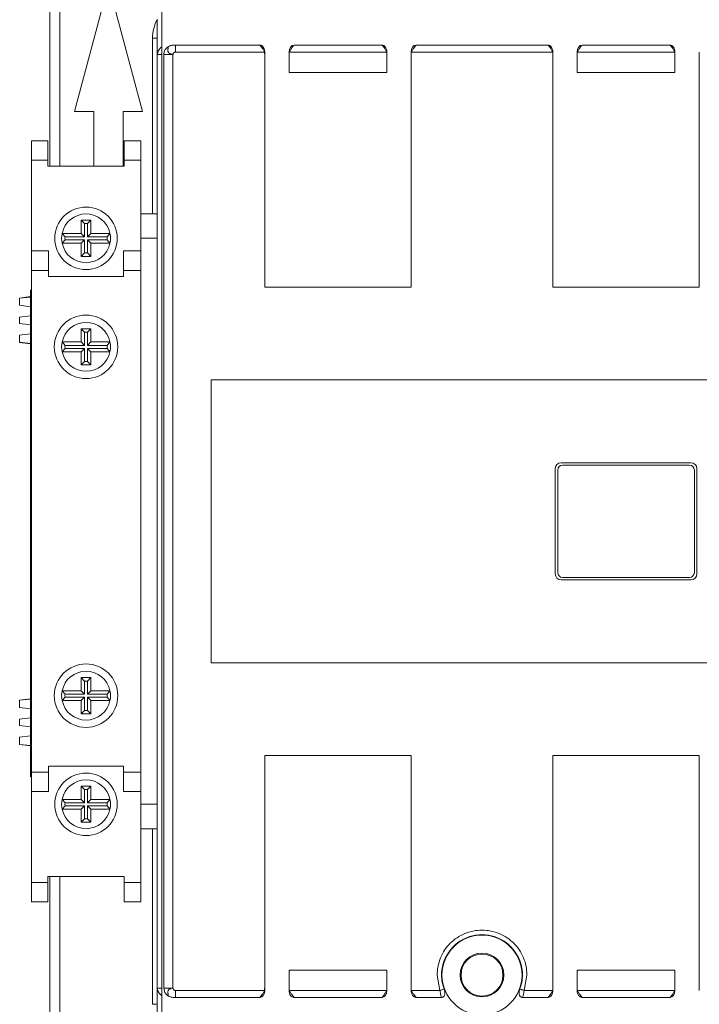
# Model space of a CAD drawing. Header units: millimetres. Extents: x 0 to 841, y 0 to 594.
# Tile 4 of 12: x 109 to 179, y 379 to 480. Entities that reach past the tile are written whole.
import ezdxf

# ---------------------------------------------------------------- set-up
doc = ezdxf.new("R2010")
doc.units = ezdxf.units.MM

msp = doc.modelspace()

# ---------------------------------------------------------------- linework, layer by layer
at = {"color": 7, "linetype": 'Continuous', "lineweight": 15}
for p, q in [((112.38, 464.67), (112.38, 500.77)), ((114.9, 470.27), (118.38, 483.27)), ((118.38, 483.27), (121.87, 470.27)), ((123.85, 480.8), (123.85, 375.74)), ((123.38, 476.11), (123.38, 479.67)), ((122.88, 477.77), (122.88, 459.77)), ((123.41, 476.26), (123.39, 476.11)), ((125.17, 477.07), (125.18, 477.07)), ((125.18, 477.07), (125.23, 477.06)), ((133.88, 477.07), (125.18, 477.07)), ((133.88, 477.06), (125.23, 477.06)), ((134.34, 476.36), (125.23, 476.36)), ((133.88, 477.06), (133.88, 477.07)), ((134.38, 476.06), (134.38, 476.36)), ((136.88, 476.36), (136.88, 476.06)), ((146.84, 476.36), (136.93, 476.36)), ((137.38, 477.07), (137.38, 477.06)), ((146.38, 477.07), (137.38, 477.07)), ((137.38, 477.06), (146.38, 477.06)), ((146.38, 477.06), (146.38, 477.07)), ((146.88, 476.36), (146.88, 476.06)), ((149.38, 476.36), (149.38, 476.06)), ((163.84, 476.36), (149.43, 476.36)), ((149.88, 477.06), (149.88, 477.07)), ((163.38, 477.07), (149.88, 477.07)), ((163.38, 477.06), (149.88, 477.06)), ((163.38, 477.06), (163.38, 477.07)), ((163.88, 476.36), (163.88, 476.06)), ((166.38, 476.36), (166.38, 476.06)), ((176.34, 476.36), (166.43, 476.36)), ((166.88, 477.07), (166.88, 477.06)), ((175.88, 477.07), (166.88, 477.07)), ((166.88, 477.06), (175.88, 477.06)), ((175.88, 477.06), (175.88, 477.07)), ((176.38, 476.36), (176.38, 476.06)), ((178.88, 476.06), (178.88, 476.36)), ((123.39, 476.11), (123.38, 476.11)), ((123.38, 476.11), (123.38, 380.43)), ((124.05, 476.11), (124.05, 380.43)), ((124.98, 476.11), (124.05, 476.11)), ((124.98, 476.11), (124.98, 380.43)), ((134.38, 452.27), (134.38, 476.06)), ((136.88, 476.06), (136.88, 474.27)), ((146.88, 476.06), (146.88, 474.27)), ((149.38, 476.06), (149.38, 452.27)), ((163.88, 452.27), (163.88, 476.06)), ((166.38, 476.06), (166.38, 474.27)), ((176.38, 476.06), (176.38, 474.27)), ((178.88, 476.06), (178.88, 452.27)), ((136.88, 474.27), (146.88, 474.27)), ((176.38, 474.27), (166.38, 474.27)), ((116.88, 470.27), (114.9, 470.27)), ((116.88, 464.67), (116.88, 470.27)), ((121.87, 470.27), (119.88, 470.27)), ((119.88, 470.27), (119.88, 464.67)), ((110.48, 467.27), (112.18, 467.27)), ((110.48, 465.27), (110.48, 467.27)), ((112.18, 467.27), (112.18, 465.27)), ((119.98, 467.27), (121.68, 467.27)), ((119.98, 465.27), (119.98, 467.27)), ((121.68, 467.27), (121.68, 465.27)), ((112.18, 465.27), (110.48, 465.27)), ((110.48, 455.97), (110.48, 465.27)), ((112.18, 464.67), (112.18, 465.27)), ((121.68, 465.27), (119.98, 465.27)), ((119.98, 464.67), (119.98, 465.27)), ((121.68, 457.27), (121.68, 465.27)), ((112.18, 464.67), (119.98, 464.67)), ((115.58, 459.12), (116.58, 459.12)), ((115.58, 457.77), (115.58, 459.12)), ((115.93, 458.78), (115.58, 459.12)), ((116.24, 458.78), (116.58, 459.12)), ((116.58, 459.12), (116.58, 457.77)), ((121.68, 459.77), (123.38, 459.77)), ((115.93, 458.78), (116.24, 458.78)), ((115.93, 457.43), (115.93, 458.78)), ((116.24, 458.78), (116.24, 457.43)), ((113.93, 457.43), (113.64, 457.77)), ((113.64, 457.77), (115.58, 457.77)), ((113.93, 457.12), (113.64, 456.77)), ((113.93, 457.43), (115.93, 457.43)), ((115.93, 457.12), (113.93, 457.12)), ((115.93, 457.43), (115.58, 457.77)), ((115.93, 457.12), (115.58, 456.77)), ((115.93, 455.77), (115.93, 457.12)), ((116.24, 457.43), (116.58, 457.77)), ((116.24, 457.43), (118.23, 457.43)), ((116.24, 457.12), (116.58, 456.77)), ((118.23, 457.12), (116.24, 457.12)), ((116.24, 457.12), (116.24, 455.77)), ((116.58, 457.77), (118.53, 457.77)), ((118.23, 457.43), (118.53, 457.77)), ((118.23, 457.12), (118.53, 456.77)), ((121.68, 457.27), (121.68, 455.97)), ((123.38, 457.27), (121.68, 457.27)), ((115.58, 456.77), (113.64, 456.77)), ((115.58, 455.42), (115.58, 456.77)), ((118.53, 456.77), (116.58, 456.77)), ((116.58, 456.77), (116.58, 455.42)), ((110.48, 455.97), (112.23, 455.97)), ((110.48, 453.97), (110.48, 455.97)), ((112.23, 455.97), (112.23, 453.97)), ((115.93, 455.77), (115.58, 455.42)), ((116.58, 455.42), (115.58, 455.42)), ((116.24, 455.77), (115.93, 455.77)), ((116.24, 455.77), (116.58, 455.42)), ((119.93, 455.97), (121.68, 455.97)), ((119.93, 453.97), (119.93, 455.97)), ((121.68, 455.97), (121.68, 453.97)), ((110.48, 453.97), (110.48, 402.57)), ((112.23, 453.97), (110.48, 453.97)), ((112.23, 453.37), (112.23, 453.97)), ((112.23, 453.37), (119.93, 453.37)), ((121.68, 453.97), (119.93, 453.97)), ((119.93, 453.37), (119.93, 453.97)), ((121.68, 402.57), (121.68, 453.97)), ((149.38, 452.27), (134.38, 452.27)), ((178.88, 452.27), (163.88, 452.27)), ((110.38, 451.29), (109.28, 451.15)), ((109.28, 451.13), (110.38, 451.24)), ((109.28, 451.15), (109.28, 451.13)), ((109.28, 451.13), (109.28, 450.4)), ((110.38, 451.97), (110.48, 451.97)), ((110.38, 450.97), (110.38, 451.97)), ((109.28, 450.4), (110.38, 450.26)), ((110.38, 450.97), (110.48, 450.97)), ((110.38, 403.07), (110.38, 450.97)), ((109.28, 449.2), (110.38, 449.34)), ((109.28, 448.54), (109.28, 449.2)), ((109.28, 448.54), (110.38, 448.4)), ((109.28, 447.35), (110.38, 447.48)), ((109.28, 447.35), (109.28, 446.61)), ((115.58, 448), (116.58, 448)), ((115.58, 446.65), (115.58, 448)), ((115.93, 447.65), (115.58, 448)), ((115.93, 447.65), (116.24, 447.65)), ((115.93, 446.3), (115.93, 447.65)), ((116.24, 447.65), (116.58, 448)), ((116.24, 447.65), (116.24, 446.3)), ((116.58, 448), (116.58, 446.65)), ((109.28, 446.61), (109.28, 446.59)), ((109.28, 446.61), (110.38, 446.5)), ((109.28, 446.59), (110.38, 446.45)), ((113.64, 446.65), (115.58, 446.65)), ((113.93, 446.3), (113.64, 446.65)), ((113.93, 445.99), (113.64, 445.65)), ((113.93, 446.3), (115.93, 446.3)), ((115.93, 445.99), (113.93, 445.99)), ((115.93, 446.3), (115.58, 446.65)), ((115.93, 445.99), (115.58, 445.65)), ((115.93, 444.64), (115.93, 445.99)), ((116.24, 446.3), (116.58, 446.65)), ((116.24, 446.3), (118.23, 446.3)), ((116.24, 445.99), (116.58, 445.65)), ((118.23, 445.99), (116.24, 445.99)), ((116.24, 445.99), (116.24, 444.64)), ((116.58, 446.65), (118.53, 446.65)), ((118.23, 446.3), (118.53, 446.65)), ((118.23, 445.99), (118.53, 445.65)), ((115.58, 445.65), (113.64, 445.65)), ((115.58, 444.3), (115.58, 445.65)), ((116.58, 445.65), (116.58, 444.3)), ((118.53, 445.65), (116.58, 445.65)), ((115.93, 444.64), (115.58, 444.3)), ((116.58, 444.3), (115.58, 444.3)), ((116.24, 444.64), (115.93, 444.64)), ((116.24, 444.64), (116.58, 444.3)), ((128.88, 442.77), (213.88, 442.77)), ((128.88, 413.77), (128.88, 442.77)), ((164.73, 434.27), (178.03, 434.27)), ((177.88, 434.02), (164.88, 434.02)), ((164.13, 422.87), (164.13, 433.67)), ((164.38, 433.52), (164.38, 423.02)), ((178.38, 423.02), (178.38, 433.52)), ((178.63, 433.67), (178.63, 422.87)), ((178.03, 422.27), (164.73, 422.27)), ((164.88, 422.52), (177.88, 422.52)), ((213.88, 413.77), (128.88, 413.77)), ((116.58, 412.25), (115.58, 412.25)), ((115.58, 412.25), (115.58, 410.9)), ((115.93, 411.9), (115.58, 412.25)), ((116.24, 411.9), (115.93, 411.9)), ((115.93, 411.9), (115.93, 410.55)), ((116.24, 411.9), (116.58, 412.25)), ((116.24, 410.55), (116.24, 411.9)), ((116.58, 410.9), (116.58, 412.25)), ((115.58, 410.9), (113.64, 410.9)), ((113.93, 410.55), (113.64, 410.9)), ((115.93, 410.55), (115.58, 410.9)), ((116.24, 410.55), (116.58, 410.9)), ((118.53, 410.9), (116.58, 410.9)), ((118.23, 410.55), (118.53, 410.9)), ((110.38, 410.09), (109.28, 409.95)), ((109.28, 409.93), (110.38, 410.04)), ((109.28, 409.95), (109.28, 409.93)), ((109.28, 409.93), (109.28, 409.2)), ((113.93, 410.24), (113.64, 409.9)), ((113.64, 409.9), (115.58, 409.9)), ((115.93, 410.55), (113.93, 410.55)), ((113.93, 410.24), (115.93, 410.24)), ((115.93, 410.24), (115.58, 409.9)), ((115.58, 409.9), (115.58, 408.55)), ((115.93, 410.24), (115.93, 408.89)), ((118.23, 410.55), (116.24, 410.55)), ((116.24, 408.89), (116.24, 410.24)), ((116.24, 410.24), (116.58, 409.9)), ((116.24, 410.24), (118.23, 410.24)), ((116.58, 408.55), (116.58, 409.9)), ((116.58, 409.9), (118.53, 409.9)), ((118.23, 410.24), (118.53, 409.9)), ((109.28, 409.2), (110.38, 409.06)), ((115.93, 408.89), (115.58, 408.55)), ((115.93, 408.89), (116.24, 408.89)), ((116.24, 408.89), (116.58, 408.55)), ((109.28, 408), (110.38, 408.14)), ((109.28, 408), (109.28, 407.34)), ((115.58, 408.55), (116.58, 408.55)), ((109.28, 407.34), (110.38, 407.2)), ((109.28, 406.15), (110.38, 406.28)), ((109.28, 406.15), (109.28, 405.41)), ((109.28, 405.41), (110.38, 405.3)), ((109.28, 405.41), (109.28, 405.39)), ((109.28, 405.39), (110.38, 405.25)), ((134.38, 404.27), (149.38, 404.27)), ((134.38, 380.48), (134.38, 404.27)), ((149.38, 404.27), (149.38, 380.48)), ((163.88, 404.27), (178.88, 404.27)), ((163.88, 380.48), (163.88, 404.27)), ((178.88, 404.27), (178.88, 380.48)), ((110.38, 403.07), (110.48, 403.07)), ((110.38, 402.07), (110.38, 403.07)), ((112.23, 403.17), (119.93, 403.17)), ((112.23, 403.17), (112.23, 402.57)), ((119.93, 403.17), (119.93, 402.57)), ((110.38, 402.07), (110.48, 402.07)), ((110.48, 402.57), (112.23, 402.57)), ((110.48, 400.57), (110.48, 402.57)), ((112.23, 402.57), (112.23, 400.57)), ((119.93, 402.57), (121.68, 402.57)), ((119.93, 400.57), (119.93, 402.57)), ((121.68, 402.57), (121.68, 400.57)), ((115.93, 400.78), (115.58, 401.12)), ((116.58, 401.12), (115.58, 401.12)), ((115.58, 401.12), (115.58, 399.77)), ((116.24, 400.78), (115.93, 400.78)), ((115.93, 400.78), (115.93, 399.43)), ((116.24, 400.78), (116.58, 401.12)), ((116.24, 399.43), (116.24, 400.78)), ((116.58, 399.77), (116.58, 401.12)), ((112.23, 400.57), (110.48, 400.57)), ((110.48, 400.57), (110.48, 391.27)), ((115.58, 399.77), (113.64, 399.77)), ((113.93, 399.43), (113.64, 399.77)), ((115.93, 399.43), (115.58, 399.77)), ((116.24, 399.43), (116.58, 399.77)), ((118.53, 399.77), (116.58, 399.77)), ((118.23, 399.43), (118.53, 399.77)), ((121.68, 400.57), (119.93, 400.57)), ((121.68, 400.57), (121.68, 399.27)), ((113.93, 399.12), (113.64, 398.77)), ((113.64, 398.77), (115.58, 398.77)), ((115.93, 399.43), (113.93, 399.43)), ((113.93, 399.12), (115.93, 399.12)), ((115.93, 399.12), (115.58, 398.77)), ((115.58, 398.77), (115.58, 397.42)), ((115.93, 399.12), (115.93, 397.77)), ((118.23, 399.43), (116.24, 399.43)), ((116.24, 397.77), (116.24, 399.12)), ((116.24, 399.12), (116.58, 398.77)), ((116.24, 399.12), (118.23, 399.12)), ((116.58, 397.42), (116.58, 398.77)), ((116.58, 398.77), (118.53, 398.77)), ((118.23, 399.12), (118.53, 398.77)), ((121.68, 399.27), (121.68, 391.27)), ((121.68, 399.27), (123.38, 399.27)), ((115.93, 397.77), (115.58, 397.42)), ((115.93, 397.77), (116.24, 397.77)), ((116.24, 397.77), (116.58, 397.42)), ((115.58, 397.42), (116.58, 397.42)), ((121.68, 396.77), (123.38, 396.77)), ((122.88, 396.77), (122.88, 378.77)), ((112.18, 391.87), (119.98, 391.87)), ((112.18, 391.87), (112.18, 391.27)), ((112.38, 391.87), (112.38, 355.77)), ((119.98, 391.87), (119.98, 391.27)), ((110.48, 391.27), (112.18, 391.27)), ((110.48, 389.27), (110.48, 391.27)), ((112.18, 391.27), (112.18, 389.27)), ((119.98, 391.27), (121.68, 391.27)), ((119.98, 389.27), (119.98, 391.27)), ((121.68, 391.27), (121.68, 389.27)), ((112.18, 389.27), (110.48, 389.27)), ((121.68, 389.27), (119.98, 389.27)), ((136.88, 382.27), (146.88, 382.27)), ((136.88, 380.48), (136.88, 382.27)), ((146.88, 380.48), (146.88, 382.27)), ((152.32, 380.19), (152.03, 381.77)), ((161.23, 381.77), (160.95, 380.19)), ((166.38, 380.48), (166.38, 382.27)), ((176.38, 382.27), (166.38, 382.27)), ((176.38, 380.48), (176.38, 382.27)), ((123.38, 380.43), (123.39, 380.43)), ((123.38, 376.87), (123.38, 380.43)), ((123.39, 380.43), (123.41, 380.28)), ((124.05, 380.43), (124.98, 380.43)), ((134.38, 380.48), (134.38, 380.18)), ((136.88, 380.18), (136.88, 380.48)), ((146.88, 380.18), (146.88, 380.48)), ((149.38, 380.18), (149.38, 380.48)), ((163.88, 380.18), (163.88, 380.48)), ((166.38, 380.18), (166.38, 380.48)), ((176.38, 380.18), (176.38, 380.48)), ((178.88, 380.48), (178.88, 380.18)), ((125.17, 379.47), (125.17, 379.47)), ((125.18, 379.47), (125.23, 379.48)), ((133.88, 379.47), (125.18, 379.47)), ((125.23, 380.19), (134.34, 380.19)), ((125.23, 379.48), (133.88, 379.48)), ((133.88, 379.48), (133.88, 379.47)), ((136.93, 380.19), (146.84, 380.19)), ((137.38, 379.48), (146.38, 379.48)), ((137.38, 379.47), (137.38, 379.48)), ((146.38, 379.47), (137.38, 379.47)), ((146.38, 379.48), (146.38, 379.47)), ((149.43, 380.19), (152.32, 380.19)), ((149.88, 379.48), (152.46, 379.48)), ((149.88, 379.47), (149.88, 379.48)), ((152.47, 379.47), (149.88, 379.47)), ((152.46, 379.48), (152.47, 379.47)), ((160.8, 379.47), (160.81, 379.48)), ((163.38, 379.47), (160.8, 379.47)), ((160.81, 379.48), (163.38, 379.48)), ((160.95, 380.19), (163.84, 380.19)), ((163.38, 379.48), (163.38, 379.47)), ((166.43, 380.19), (176.34, 380.19)), ((166.88, 379.48), (175.88, 379.48)), ((166.88, 379.47), (166.88, 379.48)), ((175.88, 379.47), (166.88, 379.47)), ((175.88, 379.48), (175.88, 379.47))]:
    msp.add_line(p, q, dxfattribs=at)
at = {"color": 8, "linetype": 'Continuous', "lineweight": 15}
for p, q in [((113.38, 464.67), (113.38, 500.77)), ((122.88, 477.77), (123.38, 477.77)), ((123.85, 476.11), (123.39, 476.11)), ((113.38, 355.77), (113.38, 391.87)), ((123.39, 380.43), (123.85, 380.43)), ((122.88, 378.77), (123.38, 378.77))]:
    msp.add_line(p, q, dxfattribs=at)
at = {"color": 7, "linetype": 'Continuous', "lineweight": 15, "flags": 128}
for points in [[(123.4, 476.26), (123.39, 476.22), (123.38, 476.11)], [(123.38, 380.43), (123.39, 380.32), (123.4, 380.28)], [(152.32, 380.19), (152.38, 380.21), (152.45, 380.23), (152.51, 380.26), (152.57, 380.28), (152.63, 380.3), (152.68, 380.32), (152.72, 380.33), (152.75, 380.34)], [(160.52, 380.34), (160.55, 380.33), (160.59, 380.32), (160.64, 380.3), (160.7, 380.28), (160.76, 380.26), (160.82, 380.23), (160.89, 380.21), (160.95, 380.19)]]:
    msp.add_lwpolyline(points, dxfattribs=at)
at = {"color": 7, "linetype": 'Continuous', "lineweight": 15}
for centre, radius in [((116.08, 457.27), 3.2), ((116.08, 446.15), 3.25), ((116.08, 410.4), 3.25), ((116.08, 399.27), 3.2), ((156.63, 381.77), 4.1), ((156.63, 381.77), 2.25), ((156.63, 381.77), 2.15)]:
    msp.add_circle(centre, radius, dxfattribs=at)
at = {"color": 8, "linetype": 'Continuous', "lineweight": 15}
for centre, radius, start, end in [((126.88, 477.77), 4, 151.0321, 180), ((124.41, 476.03), 1.04, 122.5761, 167.389), ((124.44, 380.53), 1.07, 193.2776, 236.7458)]:
    msp.add_arc(centre, radius, start, end, dxfattribs=at)
at = {"color": 7, "linetype": 'Continuous', "lineweight": 15}
for centre, radius, start, end in [((116.08, 457.27), 2.5, 11.537, 168.463), ((116.08, 457.27), 2.5, 168.463, 191.537), ((116.08, 457.27), 2.16, 175.8588, 184.1412), ((116.08, 457.27), 2.16, 355.8588, 4.1412), ((116.08, 457.27), 2.5, 348.463, 11.537), ((116.08, 457.27), 2.5, 191.537, 348.463), ((116.08, 446.15), 2.5, 11.537, 168.463), ((116.08, 446.15), 2.5, 168.463, 191.537), ((116.08, 446.15), 2.16, 175.8588, 184.1412), ((116.08, 446.15), 2.16, 355.8588, 4.1412), ((116.08, 446.15), 2.5, 348.463, 11.537), ((116.08, 446.15), 2.5, 191.537, 348.463), ((164.73, 433.67), 0.6, 90, 180), ((164.88, 433.52), 0.5, 90, 180), ((177.88, 433.52), 0.5, 0, 90), ((178.03, 433.67), 0.6, 0, 90), ((164.73, 422.87), 0.6, 180, 270), ((164.88, 423.02), 0.5, 180, 270), ((177.88, 423.02), 0.5, 270, 0), ((178.03, 422.87), 0.6, 270, 0), ((116.08, 410.4), 2.5, 11.537, 168.463), ((116.08, 410.4), 2.5, 168.463, 191.537), ((116.08, 410.4), 2.5, 348.463, 11.537), ((116.08, 410.4), 2.5, 191.537, 348.463), ((116.08, 410.4), 2.16, 175.8588, 184.1412), ((116.08, 410.4), 2.16, 355.8588, 4.1412), ((116.08, 399.27), 2.5, 11.537, 168.463), ((116.08, 399.27), 2.5, 168.463, 191.537), ((116.08, 399.27), 2.5, 348.463, 11.537), ((116.08, 399.27), 2.5, 191.537, 348.463), ((116.08, 399.27), 2.16, 175.8588, 184.1412), ((116.08, 399.27), 2.16, 355.8588, 4.1412), ((156.63, 381.77), 4.14, 339.8343, 200.1657), ((152.3, 380.19), 0.731, 283.1814, 308.9558), ((160.97, 380.19), 0.731, 231.0442, 256.8186)]:
    msp.add_arc(centre, radius, start, end, dxfattribs=at)
for centre, major_axis, start_param, end_param in [((133.88, 476.36), (0, -0.707), 1.570796, 3.141593), ((133.88, 476.06), (0, -0.707), 1.570796, 1.997875), ((137.38, 476.36), (0, 0.707), 0, 1.570796), ((137.38, 476.06), (0, 0.707), 1.143718, 1.570796), ((146.38, 476.36), (0, -0.707), 1.570796, 3.141593), ((146.38, 476.06), (0, -0.707), 1.570796, 1.997875), ((149.88, 476.36), (0, 0.707), 0, 1.570796), ((149.88, 476.06), (0, 0.707), 1.143718, 1.570796), ((163.38, 476.36), (0, -0.707), 1.570796, 3.141593), ((163.38, 476.06), (0, -0.707), 1.570796, 1.997875), ((166.88, 476.36), (0, 0.707), 0, 1.570796), ((166.88, 476.06), (0, 0.707), 1.143718, 1.570796), ((175.88, 476.36), (0, -0.707), 1.570796, 3.141593), ((175.88, 476.06), (0, -0.707), 1.570796, 1.997875), ((133.88, 380.48), (0, -0.707), 1.143718, 1.570796), ((137.38, 380.48), (0, 0.707), 1.570796, 1.997875), ((146.38, 380.48), (0, -0.707), 1.143718, 1.570796), ((149.88, 380.48), (0, 0.707), 1.570796, 1.997875), ((163.38, 380.48), (0, -0.707), 1.143718, 1.570796), ((166.88, 380.48), (0, 0.707), 1.570796, 1.997875), ((175.88, 380.48), (0, -0.707), 1.143718, 1.570796), ((133.88, 380.18), (0, -0.707), 0, 1.570796), ((137.38, 380.18), (0, 0.707), 1.570796, 3.141593), ((146.38, 380.18), (0, -0.707), 0, 1.570796), ((149.88, 380.18), (0, 0.707), 1.570796, 3.141593), ((163.38, 380.18), (0, -0.707), 0, 1.570796), ((166.88, 380.18), (0, 0.707), 1.570796, 3.141593), ((175.88, 380.18), (0, -0.707), 0, 1.570796)]:
    msp.add_ellipse(centre, major_axis=major_axis, ratio=0.707107, start_param=start_param, end_param=end_param, dxfattribs=at)
for points, knots in [([(124.49, 476.9), (124.46, 476.88), (124.35, 476.8), (124.18, 476.62), (124.07, 476.35), (124.06, 476.18), (124.05, 476.11)], [0, 0, 0, 0, 0.110929, 0.442807, 0.774689, 1, 1, 1, 1]), ([(124.98, 476.11), (124.91, 476.12), (124.79, 476.14), (124.65, 476.2), (124.56, 476.27), (124.49, 476.35), (124.46, 476.46), (124.46, 476.54), (124.46, 476.62), (124.48, 476.69), (124.49, 476.79), (124.49, 476.86), (124.49, 476.9), (124.49, 476.9)], [0, 0, 0, 0, 0.197531, 0.30602, 0.397734, 0.492743, 0.594581, 0.695476, 0.706112, 0.794098, 0.892616, 0.99429, 1, 1, 1, 1]), ([(125.17, 477.07), (125.13, 477.07), (125.07, 477.07), (124.96, 477.06), (124.86, 477.05), (124.73, 477.01), (124.61, 476.97), (124.53, 476.92), (124.49, 476.9)], [0, 0, 0, 0, 0.178515, 0.267773, 0.446476, 0.625242, 0.804023, 1, 1, 1, 1]), ([(124.98, 476.11), (124.99, 476.14), (125, 476.2), (125.06, 476.28), (125.14, 476.34), (125.2, 476.35), (125.23, 476.36)], [0, 0, 0, 0, 0.250755, 0.500265, 0.752997, 1, 1, 1, 1]), ([(125.23, 476.36), (125.23, 476.42), (125.23, 476.55), (125.23, 476.74), (125.23, 476.92), (125.23, 477.01), (125.23, 477.06)], [0, 0, 0, 0, 0.249999, 0.499998, 0.749998, 1, 1, 1, 1]), ([(133.88, 477.06), (133.89, 477.06), (133.98, 476.97), (134.14, 476.77), (134.29, 476.51), (134.33, 476.38), (134.34, 476.36)], [0, 0, 0, 0, 0.006974, 0.5533, 0.908572, 1, 1, 1, 1]), ([(136.93, 476.36), (136.97, 476.45), (137.06, 476.68), (137.24, 476.91), (137.35, 477.03), (137.38, 477.06), (137.38, 477.06)], [0, 0, 0, 0, 0.344973, 0.822858, 0.993032, 1, 1, 1, 1]), ([(146.38, 477.06), (146.39, 477.06), (146.48, 476.97), (146.64, 476.77), (146.79, 476.51), (146.83, 476.38), (146.84, 476.36)], [0, 0, 0, 0, 0.006973, 0.553299, 0.908573, 1, 1, 1, 1]), ([(149.88, 477.06), (149.88, 477.06), (149.79, 476.97), (149.63, 476.77), (149.48, 476.51), (149.44, 476.38), (149.43, 476.36)], [0, 0, 0, 0, 0.006972, 0.553299, 0.908573, 1, 1, 1, 1]), ([(163.38, 477.06), (163.39, 477.06), (163.48, 476.97), (163.64, 476.77), (163.79, 476.51), (163.83, 476.38), (163.84, 476.36)], [0, 0, 0, 0, 0.006972, 0.553299, 0.908573, 1, 1, 1, 1]), ([(166.43, 476.36), (166.47, 476.45), (166.56, 476.68), (166.74, 476.91), (166.85, 477.03), (166.88, 477.06), (166.88, 477.06)], [0, 0, 0, 0, 0.344972, 0.822857, 0.993031, 1, 1, 1, 1]), ([(175.88, 477.06), (175.89, 477.06), (175.98, 476.97), (176.14, 476.77), (176.29, 476.51), (176.33, 476.38), (176.34, 476.36)], [0, 0, 0, 0, 0.006972, 0.5533, 0.908573, 1, 1, 1, 1]), ([(152.03, 381.77), (152.05, 382.07), (152.09, 382.67), (152.36, 383.54), (152.78, 384.34), (153.36, 385.04), (154.06, 385.62), (154.86, 386.05), (155.73, 386.31), (156.63, 386.4), (157.54, 386.31), (158.41, 386.05), (159.21, 385.62), (159.91, 385.04), (160.48, 384.34), (160.91, 383.54), (161.18, 382.68), (161.22, 382.07), (161.23, 381.77)], [0, 0, 0, 0, 0.062681, 0.124974, 0.18751, 0.249997, 0.3125, 0.374999, 0.437499, 0.5, 0.5625, 0.625, 0.687499, 0.750003, 0.81249, 0.875026, 0.9373, 1, 1, 1, 1]), ([(124.05, 380.43), (124.06, 380.33), (124.08, 380.12), (124.24, 379.84), (124.4, 379.7), (124.49, 379.64), (124.49, 379.64)], [0, 0, 0, 0, 0.332221, 0.664446, 0.9966665, 1, 1, 1, 1]), ([(124.49, 379.64), (124.49, 379.71), (124.48, 379.81), (124.47, 379.91), (124.46, 379.99), (124.46, 380.08), (124.49, 380.19), (124.56, 380.28), (124.65, 380.34), (124.79, 380.41), (124.91, 380.42), (124.98, 380.43)], [0, 0, 0, 0, 0.205411, 0.273516, 0.29349, 0.405004, 0.506881, 0.601988, 0.693721, 0.802332, 1, 1, 1, 1]), ([(125.23, 380.19), (125.2, 380.19), (125.14, 380.2), (125.06, 380.26), (125, 380.34), (124.99, 380.4), (124.98, 380.43)], [0, 0, 0, 0, 0.248327, 0.499909, 0.750675, 1, 1, 1, 1]), ([(124.49, 379.64), (124.57, 379.6), (124.75, 379.5), (124.99, 379.47), (125.14, 379.47), (125.17, 379.47)], [0, 0, 0, 0, 0.359034, 0.871031, 1, 1, 1, 1]), ([(125.23, 379.48), (125.23, 379.53), (125.23, 379.62), (125.23, 379.8), (125.23, 379.99), (125.23, 380.12), (125.23, 380.19)], [0, 0, 0, 0, 0.250002, 0.500002, 0.750001, 1, 1, 1, 1]), ([(133.88, 379.48), (133.89, 379.48), (133.98, 379.58), (134.14, 379.77), (134.29, 380.03), (134.33, 380.16), (134.34, 380.19)], [0, 0, 0, 0, 0.006974, 0.5533, 0.908572, 1, 1, 1, 1]), ([(137.38, 379.48), (137.38, 379.48), (137.29, 379.58), (137.13, 379.77), (136.98, 380.03), (136.94, 380.16), (136.93, 380.19)], [0, 0, 0, 0, 0.006972, 0.553299, 0.908572, 1, 1, 1, 1]), ([(146.84, 380.19), (146.8, 380.09), (146.71, 379.86), (146.53, 379.63), (146.42, 379.51), (146.39, 379.48), (146.38, 379.48)], [0, 0, 0, 0, 0.344972, 0.822857, 0.993031, 1, 1, 1, 1]), ([(149.88, 379.48), (149.88, 379.48), (149.79, 379.58), (149.63, 379.77), (149.48, 380.03), (149.44, 380.16), (149.43, 380.19)], [0, 0, 0, 0, 0.006972, 0.553299, 0.908573, 1, 1, 1, 1]), ([(152.46, 379.48), (152.44, 379.58), (152.4, 379.75), (152.35, 380.01), (152.33, 380.14), (152.32, 380.19)], [0, 0, 0, 0, 0.498907, 0.817755, 1, 1, 1, 1]), ([(152.47, 379.47), (152.5, 379.47), (152.57, 379.48), (152.67, 379.52), (152.73, 379.58), (152.75, 379.62), (152.76, 379.62)], [0, 0, 0, 0, 0.261158, 0.614945, 0.950131, 1, 1, 1, 1]), ([(152.76, 379.62), (152.78, 379.67), (152.84, 379.78), (152.84, 379.97), (152.81, 380.16), (152.77, 380.28), (152.75, 380.34)], [0, 0, 0, 0, 0.2156376, 0.4879375, 0.7411711, 1, 1, 1, 1]), ([(160.52, 380.34), (160.49, 380.27), (160.44, 380.11), (160.42, 379.89), (160.45, 379.72), (160.5, 379.65), (160.51, 379.62)], [0, 0, 0, 0, 0.3312797, 0.6648352, 0.8793168, 1, 1, 1, 1]), ([(160.51, 379.62), (160.54, 379.59), (160.59, 379.53), (160.7, 379.48), (160.77, 379.47), (160.8, 379.47)], [0, 0, 0, 0, 0.352682, 0.706738, 1, 1, 1, 1]), ([(160.95, 380.19), (160.94, 380.14), (160.92, 380.01), (160.87, 379.75), (160.83, 379.58), (160.81, 379.48)], [0, 0, 0, 0, 0.182414, 0.501092, 1, 1, 1, 1]), ([(163.38, 379.48), (163.39, 379.48), (163.48, 379.58), (163.64, 379.77), (163.79, 380.03), (163.83, 380.16), (163.84, 380.19)], [0, 0, 0, 0, 0.006972, 0.553299, 0.908573, 1, 1, 1, 1]), ([(166.88, 379.48), (166.88, 379.48), (166.79, 379.58), (166.63, 379.77), (166.48, 380.03), (166.44, 380.16), (166.43, 380.19)], [0, 0, 0, 0, 0.006972, 0.5533, 0.908573, 1, 1, 1, 1]), ([(176.34, 380.19), (176.3, 380.09), (176.21, 379.86), (176.03, 379.63), (175.92, 379.51), (175.89, 379.48), (175.88, 379.48)], [0, 0, 0, 0, 0.344972, 0.822857, 0.993031, 1, 1, 1, 1])]:
    msp.add_open_spline(points, degree=3, knots=knots, dxfattribs=at)

doc.saveas('drawing.dxf')
